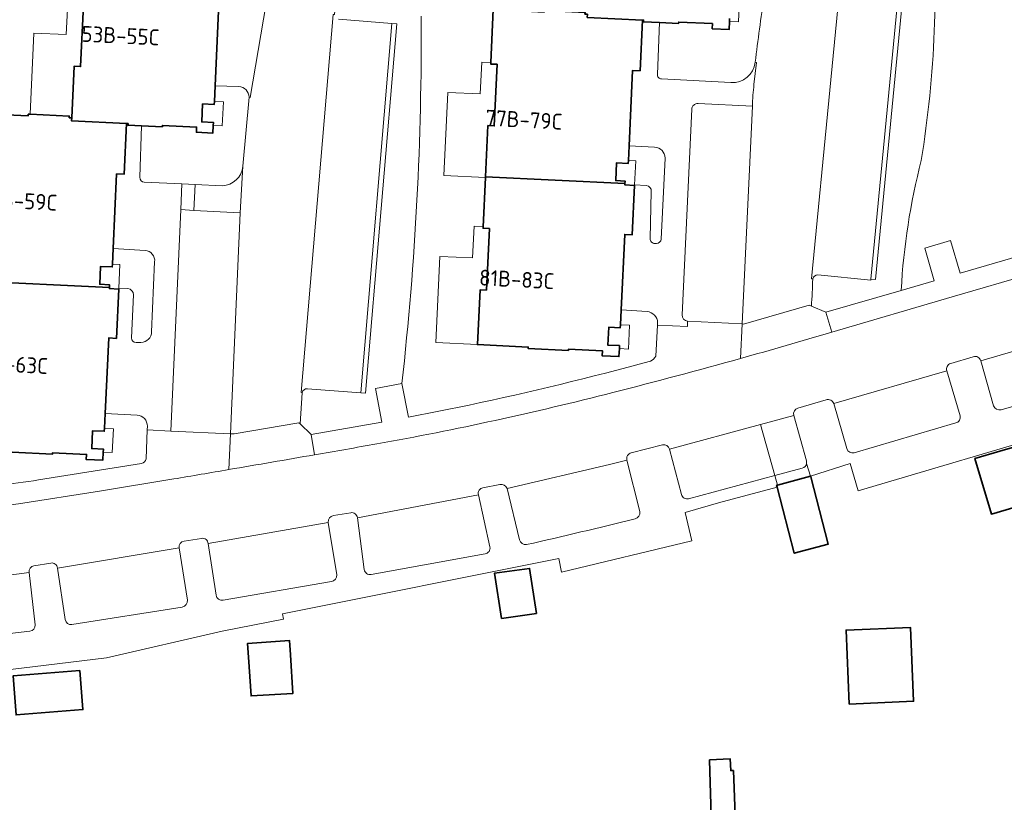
# Model space of a CAD drawing. Extents: x 150256 to 156914, y 461459 to 469481.
# Tile 146 of 256: x 155499 to 155583, y 461762 to 461829. Entities that reach past the tile are written whole.
import ezdxf
from ezdxf.enums import TextEntityAlignment as Align

# ---------------------------------------------------------------- set-up
doc = ezdxf.new("R2010")
doc.units = 0
doc.header["$LTSCALE"] = 0.75
for name, color, linetype, lineweight in [('B-RO-GR-BEPLANTING_CULTUUR_BODEMBEDEKKER-GV', 251, 'CONTINUOUS', 18), ('B-RO-GR-GROENVOORZIENING-GV', 251, 'CONTINUOUS', 18), ('B-RO-GR-HAAG-GV', 251, 'CONTINUOUS', 13), ('B-RO-IE-TERREINAFSCHEIDING_KUNSTMATIG_HEKWERK-G', 251, 'IE-TERREINAFSCHEIDING-KUNSTMATIG', 18), ('B-RO-IE-TERREINAFSCHEIDING_KUNSTMATIG_MUUR-G', 251, 'IE-TERREINAFSCHEIDING-KUNSTMATIG-DICHT', 18), ('B-RO-OG-BEBOUWING-GV', 6, 'CONTINUOUS', 35), ('B-RO-OG-BEBOUWING-T18', 1, 'CONTINUOUS', 18), ('B-RO-OG-TERREIN_CULTUURSCHEIDING-GV', 251, 'CONTINUOUS', 18), ('B-RO-VH-VERHARDING_BEDRIJFSVLOERPLAAT-GV', 251, 'CONTINUOUS', 18), ('B-RO-VH-VERHARDING_BETONSTRAATSTEEN-GV', 251, 'CONTINUOUS', 18), ('B-RO-VH-VERHARDING_STRAATBAKSTEEN-GV', 251, 'CONTINUOUS', 18), ('B-RO-VH-VERHARDING_TEGEL-GV', 251, 'CONTINUOUS', 18)]:
    doc.layers.add(name, color=color, linetype=linetype, lineweight=lineweight)
doc.styles.add('NLCS-ISO-M200-T18', font='NLCS-ISO.ttf', dxfattribs={"height": 360})
doc.linetypes.add('IE-TERREINAFSCHEIDING-KUNSTMATIG', pattern='A,4,[82,NLCS.SHX,S=0.75,R=90,X=0,Y=0],4,-2', length=10)
doc.linetypes.add('IE-TERREINAFSCHEIDING-KUNSTMATIG-DICHT', pattern='A,8,-1,[82,NLCS.SHX,S=0.75,R=90,X=0,Y=0],-1', length=10)

msp = doc.modelspace()

# ---------------------------------------------------------------- linework, layer by layer
at = {"layer": 'B-RO-GR-BEPLANTING_CULTUUR_BODEMBEDEKKER-GV'}
for points in [[(155575.663, 461816.831, 0.058199), (155576.597, 461838.893)], [(155531.494, 461797.855, 0.029479), (155533.137, 461829.097)], [(155573.955, 461805.785, -0.049424), (155575.663, 461816.831)], [(155566.873, 461807.092, 0.367746), (155566.437, 461806.756)], [(155566.437, 461806.756, -0.003918), (155566.326, 461804.44)], [(155523.463, 461797.42, 0.403429), (155523.029, 461797.08)]]:
    msp.add_lwpolyline(points, format="xyb", dxfattribs=at)
for points in [[(155569.912, 461838.471), (155574.4, 461838.019), (155574.391, 461837.919), (155574.789, 461837.881), (155571.777, 461806.709), (155571.379, 461806.748), (155571.369, 461806.648), (155566.873, 461807.092)], [(155526.106, 461828.843), (155530.654, 461828.485), (155531.053, 461828.454), (155528.403, 461797.05), (155528.004, 461797.08), (155523.463, 461797.42)], [(155566.326, 461804.44), (155567.543, 461803.925), (155573.955, 461805.785)], [(155523.029, 461797.08), (155522.835, 461794.421), (155523.776, 461793.52), (155529.794, 461794.587), (155529.266, 461797.439), (155531.494, 461797.855)]]:
    msp.add_lwpolyline(points, dxfattribs=at)
at = {"layer": 'B-RO-GR-GROENVOORZIENING-GV'}
for points in [[(155565.91, 461791.069), (155566.243, 461789.983), (155569.622, 461791.055), (155570.286, 461788.739), (155588.129, 461793.996), (155587.445, 461796.401), (155597.233, 461799.154), (155597.051, 461799.801), (155594.928, 461799.228)], [(155580.078, 461800.142), (155578.165, 461799.562)], [(155581.818, 461795.964), (155580.718, 461799.804)], [(155577.823, 461798.929), (155578.961, 461795.11)], [(155591.08, 461798.122), (155582.459, 461795.625)], [(155567.571, 461796.464), (155565.175, 461795.772)], [(155569.334, 461792.324), (155568.218, 461796.149)], [(155564.824, 461795.151), (155565.897, 461791.297)], [(155578.589, 461794.506), (155569.964, 461791.972)], [(155553.647, 461792.64), (155550.992, 461791.963)], [(155555.286, 461788.424), (155554.262, 461792.285)], [(155550.631, 461791.336), (155551.731, 461786.961)], [(155498.212, 461773.541), (155506.366, 461774.533), (155516.222, 461776.805), (155521.433, 461777.814), (155521.341, 461778.275), (155544.849, 461782.964), (155545.079, 461781.811), (155556.142, 461784.474), (155555.599, 461786.884), (155558.426, 461787.716), (155563.396, 461789.058), (155563.359, 461789.199), (155563.428, 461789.218), (155563.202, 461790.031), (155555.882, 461788.065)], [(155539.814, 461789.277), (155538.386, 461788.993)], [(155541.492, 461784.568), (155540.438, 461788.931)], [(155537.998, 461788.394), (155538.985, 461783.962)], [(155527.149, 461786.874), (155525.684, 461786.635)], [(155528.297, 461782.034), (155527.709, 461786.445)], [(155525.233, 461786.05), (155525.961, 461781.582)], [(155514.465, 461784.688), (155512.973, 461784.449)], [(155512.545, 461783.882), (155513.253, 461779.439)], [(155515.7, 461779.85), (155515.014, 461784.245)], [(155538.575, 461783.367), (155528.87, 461781.618)], [(155501.651, 461782.592), (155500.209, 461782.365)], [(155502.862, 461777.78), (155502.21, 461782.159)], [(155499.793, 461781.794), (155500.322, 461777.333)], [(155525.497, 461781.025), (155516.299, 461779.436)], [(155512.819, 461778.843), (155503.441, 461777.363)], [(155499.867, 461776.803), (155490.35, 461775.691)]]:
    msp.add_lwpolyline(points, dxfattribs=at)
for points in [[(155578.165, 461799.562, 0.417303), (155577.823, 461798.929)], [(155580.718, 461799.804, 0.419049), (155580.078, 461800.142)], [(155568.218, 461796.149, 0.424499), (155567.571, 461796.464)], [(155565.175, 461795.772, 0.413669), (155564.824, 461795.151)], [(155582.459, 461795.625, -0.395469), (155581.818, 461795.964)], [(155578.961, 461795.11, -0.424086), (155578.589, 461794.506)], [(155550.992, 461791.963, 0.419165), (155550.631, 461791.336)], [(155554.262, 461792.285, 0.395637), (155553.647, 461792.64)], [(155569.964, 461791.972, -0.411841), (155569.334, 461792.324)], [(155565.897, 461791.297, -0.109793), (155565.91, 461791.069)], [(155538.386, 461788.993, 0.430628), (155537.998, 461788.394)], [(155540.438, 461788.931, 0.378981), (155539.814, 461789.277)], [(155555.882, 461788.065, -0.444911), (155555.286, 461788.424)], [(155551.731, 461786.961, -0.366214), (155551.336, 461786.346)], [(155525.684, 461786.635, 0.384234), (155525.233, 461786.05)], [(155527.709, 461786.445, 0.433795), (155527.149, 461786.874)], [(155551.336, 461786.346, -0.004884), (155542.107, 461784.161)], [(155512.973, 461784.449, 0.402875), (155512.545, 461783.882)], [(155515.014, 461784.245, 0.4979), (155514.465, 461784.688)], [(155542.107, 461784.161, -0.375705), (155541.492, 461784.568)], [(155538.985, 461783.962, -0.423022), (155538.575, 461783.367)], [(155500.209, 461782.365, 0.414197), (155499.793, 461781.794)], [(155502.21, 461782.159, 0.42347), (155501.651, 461782.592)], [(155528.87, 461781.618, -0.417195), (155528.297, 461782.034)], [(155525.961, 461781.582, -0.402508), (155525.497, 461781.025)], [(155513.253, 461779.439, -0.392301), (155512.819, 461778.843)], [(155516.299, 461779.436, -0.417528), (155515.7, 461779.85)], [(155503.441, 461777.363, -0.405669), (155502.862, 461777.78)], [(155500.322, 461777.333, -0.409161), (155499.867, 461776.803)]]:
    msp.add_lwpolyline(points, format="xyb", dxfattribs=at)
at = {"layer": 'B-RO-GR-HAAG-GV'}
for points in [[(155578.165, 461799.562, 0.417303), (155577.823, 461798.929)], [(155580.718, 461799.804, 0.419049), (155580.078, 461800.142)], [(155568.218, 461796.149, 0.424499), (155567.571, 461796.464)], [(155565.175, 461795.772, 0.413669), (155564.824, 461795.151)], [(155582.459, 461795.625, -0.395469), (155581.818, 461795.964)], [(155578.961, 461795.11, -0.424086), (155578.589, 461794.506)], [(155550.992, 461791.963, 0.419165), (155550.631, 461791.336)], [(155554.262, 461792.285, 0.395637), (155553.647, 461792.64)], [(155569.964, 461791.972, -0.411841), (155569.334, 461792.324)], [(155565.897, 461791.297, -0.109793), (155565.91, 461791.069)], [(155538.386, 461788.993, 0.430628), (155537.998, 461788.394)], [(155540.438, 461788.931, 0.378981), (155539.814, 461789.277)], [(155555.882, 461788.065, -0.444911), (155555.286, 461788.424)], [(155551.731, 461786.961, -0.366214), (155551.336, 461786.346)], [(155525.684, 461786.635, 0.384234), (155525.233, 461786.05)], [(155527.709, 461786.445, 0.433795), (155527.149, 461786.874)], [(155551.336, 461786.346, -0.004884), (155542.107, 461784.161)], [(155512.973, 461784.449, 0.402875), (155512.545, 461783.882)], [(155515.014, 461784.245, 0.4979), (155514.465, 461784.688)], [(155542.107, 461784.161, -0.375705), (155541.492, 461784.568)], [(155538.985, 461783.962, -0.423022), (155538.575, 461783.367)], [(155500.209, 461782.365, 0.414197), (155499.793, 461781.794)], [(155502.21, 461782.159, 0.42347), (155501.651, 461782.592)], [(155528.87, 461781.618, -0.417195), (155528.297, 461782.034)], [(155525.961, 461781.582, -0.402508), (155525.497, 461781.025)], [(155513.253, 461779.439, -0.392301), (155512.819, 461778.843)], [(155516.299, 461779.436, -0.417528), (155515.7, 461779.85)], [(155503.441, 461777.363, -0.405669), (155502.862, 461777.78)], [(155500.322, 461777.333, -0.409161), (155499.867, 461776.803)]]:
    msp.add_lwpolyline(points, format="xyb", dxfattribs=at)
for points in [[(155580.078, 461800.142), (155578.165, 461799.562)], [(155581.818, 461795.964), (155580.718, 461799.804)], [(155565.91, 461791.069), (155566.243, 461789.983), (155569.622, 461791.055), (155570.286, 461788.739), (155588.129, 461793.996), (155587.445, 461796.401), (155597.233, 461799.154)], [(155577.823, 461798.929), (155578.961, 461795.11)], [(155591.08, 461798.122), (155582.459, 461795.625)], [(155567.571, 461796.464), (155565.175, 461795.772)], [(155569.334, 461792.324), (155568.218, 461796.149)], [(155564.824, 461795.151), (155565.897, 461791.297)], [(155578.589, 461794.506), (155569.964, 461791.972)], [(155553.647, 461792.64), (155550.992, 461791.963)], [(155555.286, 461788.424), (155554.262, 461792.285)], [(155550.631, 461791.336), (155551.731, 461786.961)], [(155498.212, 461773.541), (155506.366, 461774.533), (155516.222, 461776.805), (155521.433, 461777.814), (155521.341, 461778.275), (155544.849, 461782.964), (155545.079, 461781.811), (155556.142, 461784.474), (155555.599, 461786.884), (155558.426, 461787.716), (155563.396, 461789.058), (155563.359, 461789.199), (155563.428, 461789.218), (155563.202, 461790.031), (155555.882, 461788.065)], [(155539.814, 461789.277), (155538.386, 461788.993)], [(155541.492, 461784.568), (155540.438, 461788.931)], [(155537.998, 461788.394), (155538.985, 461783.962)], [(155527.149, 461786.874), (155525.684, 461786.635)], [(155528.297, 461782.034), (155527.709, 461786.445)], [(155525.233, 461786.05), (155525.961, 461781.582)], [(155514.465, 461784.688), (155512.973, 461784.449)], [(155512.545, 461783.882), (155513.253, 461779.439)], [(155515.7, 461779.85), (155515.014, 461784.245)], [(155538.575, 461783.367), (155528.87, 461781.618)], [(155501.651, 461782.592), (155500.209, 461782.365)], [(155502.862, 461777.78), (155502.21, 461782.159)], [(155499.793, 461781.794), (155500.322, 461777.333)], [(155525.497, 461781.025), (155516.299, 461779.436)], [(155512.819, 461778.843), (155503.441, 461777.363)], [(155499.867, 461776.803), (155490.35, 461775.691)]]:
    msp.add_lwpolyline(points, dxfattribs=at)
at = {"layer": 'B-RO-IE-TERREINAFSCHEIDING_KUNSTMATIG_HEKWERK-G'}
for points in [[(155499.873, 461820.76), (155500.2, 461827.669), (155502.962, 461827.539)], [(155538.156, 461822.491), (155535.396, 461822.625), (155535.054, 461815.561), (155538.598, 461815.389)], [(155537.926, 461801.171), (155534.379, 461801.339), (155534.715, 461808.678), (155537.508, 461808.55)], [(155597.233, 461799.154), (155587.445, 461796.401), (155588.129, 461793.996), (155570.286, 461788.739), (155569.622, 461791.055), (155566.243, 461789.983)]]:
    msp.add_lwpolyline(points, dxfattribs=at)
at = {"layer": 'B-RO-IE-TERREINAFSCHEIDING_KUNSTMATIG_MUUR-G'}
msp.add_lwpolyline([(155563.396, 461789.058), (155558.426, 461787.716), (155555.599, 461786.884), (155556.142, 461784.474), (155545.079, 461781.811), (155544.849, 461782.964), (155521.341, 461778.275), (155521.433, 461777.814), (155516.222, 461776.805), (155506.366, 461774.533), (155498.212, 461773.541), (155497.716, 461773.48), (155497.692, 461773.679), (155487.902, 461772.458), (155487.869, 461772.719)], dxfattribs=at)
at = {"layer": 'B-RO-OG-BEBOUWING-GV'}
for points in [[(155504.414, 461830.039), (155504.169, 461824.819), (155503.624, 461824.845), (155503.419, 461820.46), (155503.406, 461820.196), (155508.083, 461819.976), (155508.216, 461819.97), (155508.21, 461819.833), (155509.351, 461819.779), (155511.128, 461819.696), (155511.133, 461819.814), (155514.039, 461819.678), (155514.017, 461819.229), (155515.422, 461819.163), (155515.452, 461819.823), (155515.464, 461820.073), (155514.476, 461820.119), (155514.547, 461821.643), (155515.536, 461821.596), (155515.548, 461821.846), (155515.611, 461823.196), (155515.91, 461829.557)], [(155547.265, 461828.999), (155551.955, 461828.778), (155552.046, 461828.773), (155552.039, 461828.635), (155553.413, 461828.57), (155555.028, 461828.493), (155555.034, 461828.612), (155557.909, 461828.475), (155557.888, 461828.033), (155559.32, 461827.965), (155559.353, 461828.667), (155559.365, 461828.916)], [(155498.345, 461792.013), (155501.794, 461791.852), (155501.799, 461791.967), (155504.679, 461791.832), (155504.658, 461791.394), (155506.066, 461791.328), (155506.099, 461792.033), (155506.111, 461792.283), (155505.126, 461792.329), (155505.197, 461793.847), (155506.193, 461793.8), (155506.205, 461794.05), (155506.264, 461795.319), (155506.565, 461801.735), (155507.221, 461801.704), (155507.418, 461805.898), (155506.616, 461805.935), (155506.62, 461806.018), (155494.72, 461806.588)]]:
    msp.add_lwpolyline(points, dxfattribs=at)
for points in [[(155538.6, 461815.439), (155550.466, 461814.871), (155550.476, 461815.08), (155549.678, 461815.118), (155549.75, 461816.634), (155550.742, 461816.587), (155550.754, 461816.837), (155550.812, 461818.078), (155551.116, 461824.501), (155551.752, 461824.471), (155551.955, 461828.778), (155547.265, 461828.999), (155547.278, 461829.276), (155547.061, 461829.286), (155547.068, 461829.429), (155543.691, 461829.589), (155543.601, 461829.593), (155543.594, 461829.46), (155539.27, 461829.665), (155539.057, 461825.17), (155539.051, 461825.04), (155539.598, 461825.014), (155539.35, 461819.78), (155538.807, 461819.806)], [(155508.083, 461819.976), (155503.406, 461820.196), (155503.419, 461820.46), (155503.206, 461820.47), (155503.213, 461820.603), (155499.873, 461820.76), (155499.726, 461820.767), (155499.72, 461820.639), (155495.403, 461820.842), (155495.192, 461816.339), (155495.186, 461816.21), (155495.727, 461816.184), (155495.481, 461810.937), (155494.925, 461810.963), (155494.72, 461806.588), (155506.62, 461806.018), (155506.632, 461806.267), (155505.803, 461806.306), (155505.875, 461807.823), (155506.87, 461807.776), (155506.882, 461808.026), (155506.943, 461809.337), (155507.242, 461815.687), (155507.88, 461815.657)], [(155550.466, 461814.871), (155538.6, 461815.439), (155538.598, 461815.389), (155538.4, 461811.201), (155538.394, 461811.071), (155538.937, 461811.046), (155538.689, 461805.803), (155538.146, 461805.828), (155537.926, 461801.171), (155542.242, 461800.967), (155542.236, 461800.834), (155545.66, 461800.672), (155545.666, 461800.79), (155548.55, 461800.653), (155548.529, 461800.213), (155549.955, 461800.145), (155549.988, 461800.832), (155550, 461801.082), (155549.009, 461801.129), (155549.081, 461802.645), (155550.072, 461802.599), (155550.084, 461802.848), (155550.144, 461804.118), (155550.448, 461810.544), (155551.085, 461810.514), (155551.283, 461814.711), (155550.461, 461814.75)], [(155585.363, 461792.986), (155583.424, 461792.419), (155582.347, 461792.104), (155580.229, 461791.485), (155581.628, 461786.759), (155583.647, 461787.337), (155589.752, 461789.084), (155588.408, 461793.611), (155588.336, 461793.856)], [(155566.261, 461789.915), (155566.243, 461789.983), (155563.428, 461789.218), (155563.359, 461789.199), (155563.396, 461789.058), (155564.868, 461783.421), (155567.752, 461784.204)], [(155542.95, 461778.294), (155542.349, 461782.128), (155539.375, 461781.732), (155539.977, 461777.886)], [(155569.537, 461770.599), (155575.004, 461770.828), (155574.739, 461777.119), (155569.272, 461776.889)], [(155522.021, 461774.782), (155521.949, 461775.991), (155518.382, 461775.748), (155518.458, 461774.596), (155518.678, 461771.289), (155522.218, 461771.48)], [(155504.116, 461773.443), (155498.43, 461772.992), (155498.693, 461769.675), (155504.379, 461770.126)], [(155557.651, 461765.852), (155557.681, 461764.849), (155557.795, 461761.104), (155559.84, 461761.184), (155559.682, 461764.938), (155559.455, 461764.929), (155559.413, 461765.928)]]:
    msp.add_lwpolyline(points, close=True, dxfattribs=at)
at = {"layer": 'B-RO-OG-TERREIN_CULTUURSCHEIDING-GV'}
for points in [[(155576.597, 461838.893, -0.058199), (155575.663, 461816.831)], [(155561.541, 461825.185, -0.005686), (155562.295, 461830.83)], [(155533.137, 461829.097, -0.029479), (155531.494, 461797.855)], [(155559.481, 461823.456, 0.400859), (155561.541, 461825.185)], [(155553.221, 461824.165, 0.44338), (155553.568, 461823.772)], [(155518.498, 461822.205, 0.409353), (155517.615, 461823.12)], [(155553.875, 461817.038, 0.404022), (155552.986, 461817.978)], [(155516.214, 461814.689, 0.387042), (155517.967, 461816.349)], [(155575.663, 461816.831, 0.049424), (155573.955, 461805.785)], [(155509.209, 461815.406, 0.407906), (155509.588, 461814.981)], [(155552.281, 461814.719, -0.387931), (155552.704, 461814.198)], [(155552.605, 461810.187, 0.421936), (155553.011, 461809.773)], [(155553.135, 461809.775, 0.372767), (155553.55, 461810.135)], [(155510.472, 461808.213, 0.426609), (155509.662, 461809.189)], [(155508.204, 461805.934, -0.376382), (155508.68, 461805.403)], [(155553.243, 461803.032, 0.378779), (155552.341, 461803.978)], [(155509.307, 461801.347, 0.397139), (155510.213, 461802.259)], [(155508.502, 461801.744, 0.402486), (155508.898, 461801.34)], [(155537.222, 461796.022, 0.012718), (155552.644, 461799.752)], [(155552.644, 461799.752, 0.170567), (155553.092, 461800.201)], [(155509.86, 461794.229, 0.389913), (155508.981, 461795.176)], [(155509.35, 461791.06, 0.368325), (155509.743, 461791.468)], [(155493.666, 461788.74, 0.008224), (155500.604, 461789.661)]]:
    msp.add_lwpolyline(points, format="xyb", dxfattribs=at)
for points in [[(155561.511, 461831.81), (155559.503, 461831.93), (155559.444, 461830.674), (155560.213, 461830.638), (155560.122, 461828.63), (155559.353, 461828.667), (155559.32, 461827.965), (155557.888, 461828.033), (155557.909, 461828.475), (155555.034, 461828.612), (155555.028, 461828.493), (155553.413, 461828.57), (155553.221, 461824.165)], [(155495.403, 461820.842), (155499.72, 461820.639), (155499.726, 461820.767), (155499.873, 461820.76), (155500.2, 461827.669), (155502.962, 461827.539), (155503.089, 461830.231)], [(155552.341, 461803.978), (155550.144, 461804.118), (155550.084, 461802.848), (155550.853, 461802.812), (155550.757, 461800.796), (155549.988, 461800.832), (155549.955, 461800.145), (155548.529, 461800.213), (155548.55, 461800.653), (155545.666, 461800.79), (155545.66, 461800.672), (155542.236, 461800.834), (155542.242, 461800.967), (155537.926, 461801.171), (155534.379, 461801.339), (155534.715, 461808.678), (155537.508, 461808.55), (155537.631, 461811.238), (155538.4, 461811.201), (155538.598, 461815.389), (155535.054, 461815.561), (155535.396, 461822.625), (155538.156, 461822.491), (155538.288, 461825.207), (155539.057, 461825.17), (155539.27, 461829.665)], [(155517.615, 461823.12), (155515.611, 461823.196), (155515.548, 461821.846), (155516.317, 461821.81), (155516.222, 461819.787), (155515.452, 461819.823), (155515.422, 461819.163), (155514.017, 461819.229), (155514.039, 461819.678), (155511.133, 461819.814), (155511.128, 461819.696), (155509.351, 461819.779), (155509.209, 461815.406)], [(155553.568, 461823.772), (155559.481, 461823.456)], [(155517.967, 461816.349), (155518.498, 461822.205)], [(155552.986, 461817.978), (155550.812, 461818.078), (155550.754, 461816.837), (155551.382, 461816.807), (155551.285, 461814.763), (155552.281, 461814.719)], [(155553.55, 461810.135), (155553.875, 461817.038)], [(155509.588, 461814.981), (155512.787, 461814.84), (155513.91, 461814.791), (155516.214, 461814.689)], [(155552.704, 461814.198), (155552.605, 461810.187)], [(155573.955, 461805.785), (155576.763, 461806.6), (155575.972, 461809.373), (155578.152, 461810.013), (155578.958, 461807.254), (155597.851, 461812.742)], [(155553.011, 461809.773), (155553.135, 461809.775)], [(155509.662, 461809.189), (155506.943, 461809.337), (155506.882, 461808.026), (155507.517, 461807.996), (155507.422, 461805.975), (155508.204, 461805.934)], [(155510.213, 461802.259), (155510.472, 461808.213)], [(155508.68, 461805.403), (155508.502, 461801.744)], [(155553.092, 461800.201), (155553.233, 461802.836), (155553.243, 461803.032)], [(155508.898, 461801.34), (155509.307, 461801.347)], [(155531.494, 461797.855), (155532.058, 461794.99), (155537.222, 461796.022)], [(155508.981, 461795.176), (155506.264, 461795.319), (155506.205, 461794.05), (155506.974, 461794.014), (155506.868, 461791.997), (155506.099, 461792.033), (155506.066, 461791.328), (155504.658, 461791.394), (155504.679, 461791.832), (155501.799, 461791.967), (155501.794, 461791.852), (155498.345, 461792.013)], [(155509.743, 461791.468), (155509.846, 461793.908), (155509.86, 461794.229)], [(155500.604, 461789.661), (155509.35, 461791.06)]]:
    msp.add_lwpolyline(points, dxfattribs=at)
at = {"layer": 'B-RO-VH-VERHARDING_BEDRIJFSVLOERPLAAT-GV'}
for points in [[(155574.391, 461837.919), (155571.379, 461806.748), (155571.777, 461806.709), (155574.789, 461837.881)], [(155528.004, 461797.08), (155528.403, 461797.05), (155531.053, 461828.454), (155530.654, 461828.485)], [(155513.81, 461812.592), (155513.91, 461814.791), (155512.787, 461814.84), (155512.691, 461812.656)]]:
    msp.add_lwpolyline(points, close=True, dxfattribs=at)
at = {"layer": 'B-RO-VH-VERHARDING_BETONSTRAATSTEEN-GV'}
for points in [[(155569.555, 461838.891), (155569.455, 461838.901), (155566.337, 461806.765), (155566.437, 461806.756)], [(155566.873, 461807.092), (155571.369, 461806.648), (155571.379, 461806.748), (155574.391, 461837.919), (155574.4, 461838.019), (155569.912, 461838.471)], [(155525.761, 461829.248), (155525.661, 461829.256), (155522.929, 461797.089), (155523.029, 461797.08)], [(155530.654, 461828.485), (155526.106, 461828.843)], [(155523.463, 461797.42), (155528.004, 461797.08), (155530.654, 461828.485)], [(155555.796, 461803.169), (155560.432, 461802.926), (155561.299, 461821.443), (155556.679, 461821.679)], [(155556.151, 461821.186), (155555.319, 461803.703)], [(155598.794, 461811.192), (155578.302, 461805.224), (155568.048, 461802.232)], [(155580.718, 461799.804), (155590.302, 461802.584)], [(155591.438, 461798.743), (155590.302, 461802.584), (155580.718, 461799.804), (155581.818, 461795.964)], [(155578.165, 461799.562), (155580.078, 461800.142)], [(155568.218, 461796.149), (155577.823, 461798.929)], [(155578.961, 461795.11), (155577.823, 461798.929), (155568.218, 461796.149), (155569.334, 461792.324)], [(155582.459, 461795.625), (155591.08, 461798.122)], [(155565.175, 461795.772), (155567.571, 461796.464)], [(155554.262, 461792.285), (155561.996, 461794.384), (155564.824, 461795.151)], [(155565.897, 461791.297), (155564.824, 461795.151), (155561.996, 461794.384), (155563.202, 461790.031)], [(155569.964, 461791.972), (155578.589, 461794.506)], [(155555.882, 461788.065), (155563.202, 461790.031), (155561.996, 461794.384), (155554.262, 461792.285), (155555.286, 461788.424)], [(155550.992, 461791.963), (155553.647, 461792.64)], [(155540.438, 461788.931), (155549.159, 461790.984), (155550.631, 461791.336)], [(155551.731, 461786.961), (155550.631, 461791.336), (155549.159, 461790.984), (155540.438, 461788.931), (155541.492, 461784.568)], [(155563.202, 461790.031), (155565.533, 461790.658)], [(155565.533, 461790.658), (155563.202, 461790.031), (155563.428, 461789.218)], [(155563.428, 461789.218), (155566.243, 461789.983), (155565.91, 461791.069)], [(155512.09, 461789.743), (155505.791, 461788.708), (155498.899, 461787.627), (155492.501, 461786.84), (155482.532, 461785.822), (155480.304, 461785.593), (155472.929, 461784.837), (155467.135, 461784.243), (155452.777, 461782.743), (155448.301, 461782.298)], [(155538.386, 461788.993), (155539.814, 461789.277)], [(155527.709, 461786.445), (155537.998, 461788.394)], [(155538.985, 461783.962), (155537.998, 461788.394), (155527.709, 461786.445), (155528.297, 461782.034)], [(155525.684, 461786.635), (155527.149, 461786.874)], [(155515.014, 461784.245), (155525.233, 461786.05)], [(155525.961, 461781.582), (155525.233, 461786.05), (155515.014, 461784.245), (155515.7, 461779.85)], [(155512.973, 461784.449), (155514.465, 461784.688)], [(155502.21, 461782.159), (155512.545, 461783.882)], [(155513.253, 461779.439), (155512.545, 461783.882), (155502.21, 461782.159), (155502.862, 461777.78)], [(155528.87, 461781.618), (155538.575, 461783.367)], [(155500.209, 461782.365), (155501.651, 461782.592)], [(155500.322, 461777.333), (155499.793, 461781.794), (155496.972, 461781.421), (155489.386, 461780.621), (155489.81, 461776.121)], [(155489.386, 461780.621), (155496.972, 461781.421), (155499.793, 461781.794)], [(155516.299, 461779.436), (155525.497, 461781.025)], [(155503.441, 461777.363), (155512.819, 461778.843)], [(155490.35, 461775.691), (155499.867, 461776.803)]]:
    msp.add_lwpolyline(points, dxfattribs=at)
for points in [[(155556.679, 461821.679, 0.429969), (155556.151, 461821.186)], [(155566.437, 461806.756, -0.367746), (155566.873, 461807.092)], [(155555.319, 461803.703, 0.410463), (155555.796, 461803.169)], [(155568.048, 461802.232, -0.00451), (155560.294, 461799.991)], [(155560.294, 461799.991, -0.006192), (155549.427, 461797.098)], [(155577.823, 461798.929, -0.417303), (155578.165, 461799.562)], [(155580.078, 461800.142, -0.419049), (155580.718, 461799.804)], [(155523.029, 461797.08, -0.403429), (155523.463, 461797.42)], [(155549.427, 461797.098, -0.018539), (155529.362, 461792.724)], [(155567.571, 461796.464, -0.424499), (155568.218, 461796.149)], [(155564.824, 461795.151, -0.413669), (155565.175, 461795.772)], [(155581.818, 461795.964, 0.395469), (155582.459, 461795.625)], [(155578.589, 461794.506, 0.424086), (155578.961, 461795.11)], [(155529.362, 461792.724, -0.000798), (155524.076, 461791.798)], [(155550.631, 461791.336, -0.419165), (155550.992, 461791.963)], [(155553.647, 461792.64, -0.395637), (155554.262, 461792.285)], [(155569.334, 461792.324, 0.411841), (155569.964, 461791.972)], [(155524.076, 461791.798, -0.000822), (155516.783, 461790.54)], [(155565.91, 461791.069, 0.109793), (155565.897, 461791.297)], [(155516.783, 461790.54, -0.000657), (155512.09, 461789.743)], [(155565.533, 461790.658, 0.294416), (155565.91, 461791.069)], [(155565.91, 461791.069, -0.294416), (155565.533, 461790.658)], [(155537.998, 461788.394, -0.430628), (155538.386, 461788.993)], [(155539.814, 461789.277, -0.378981), (155540.438, 461788.931)], [(155555.286, 461788.424, 0.444911), (155555.882, 461788.065)], [(155551.336, 461786.346, 0.366214), (155551.731, 461786.961)], [(155525.233, 461786.05, -0.384234), (155525.684, 461786.635)], [(155527.149, 461786.874, -0.433795), (155527.709, 461786.445)], [(155542.107, 461784.161, 0.004884), (155551.336, 461786.346)], [(155512.545, 461783.882, -0.402875), (155512.973, 461784.449)], [(155514.465, 461784.688, -0.4979), (155515.014, 461784.245)], [(155541.492, 461784.568, 0.375705), (155542.107, 461784.161)], [(155538.575, 461783.367, 0.423022), (155538.985, 461783.962)], [(155499.793, 461781.794, -0.414197), (155500.209, 461782.365)], [(155501.651, 461782.592, -0.42347), (155502.21, 461782.159)], [(155528.297, 461782.034, 0.417195), (155528.87, 461781.618)], [(155525.497, 461781.025, 0.402508), (155525.961, 461781.582)], [(155512.819, 461778.843, 0.392301), (155513.253, 461779.439)], [(155515.7, 461779.85, 0.417528), (155516.299, 461779.436)], [(155502.862, 461777.78, 0.405669), (155503.441, 461777.363)], [(155499.867, 461776.803, 0.409161), (155500.322, 461777.333)]]:
    msp.add_lwpolyline(points, format="xyb", dxfattribs=at)
msp.add_lwpolyline([(155511.842, 461793.817), (155516.916, 461793.584), (155517.738, 461812.368), (155513.81, 461812.592), (155512.691, 461812.656)], close=True, dxfattribs=at)
at = {"layer": 'B-RO-VH-VERHARDING_STRAATBAKSTEEN-GV'}
for points in [[(155528.125, 461858.564), (155528.222, 461858.54), (155526.759, 461851.214), (155526.665, 461851.25), (155524.14, 461844.73), (155524.233, 461844.694), (155520.997, 461835.918), (155520.898, 461835.936), (155519.846, 461830.198), (155519.944, 461830.18), (155518.598, 461822.195), (155518.498, 461822.205), (155517.967, 461816.349), (155517.738, 461812.368), (155516.916, 461793.584), (155517.245, 461793.569), (155522.722, 461794.53), (155522.835, 461794.421), (155523.029, 461797.08), (155522.929, 461797.089), (155525.661, 461829.256), (155525.761, 461829.248), (155525.9, 461830.886)], [(155566.437, 461806.756), (155566.337, 461806.765), (155569.455, 461838.901), (155569.555, 461838.891), (155569.745, 461840.752), (155569.958, 461842.831)], [(155517.544, 461833.743), (155516.761, 461833.796), (155516.758, 461833.735), (155516.561, 461829.527), (155515.91, 461829.557), (155515.611, 461823.196), (155517.615, 461823.12)], [(155518.498, 461822.205), (155518.598, 461822.195), (155519.944, 461830.18), (155519.846, 461830.198)], [(155553.221, 461824.165), (155553.413, 461828.57), (155552.039, 461828.635), (155552.046, 461828.773), (155551.955, 461828.778), (155551.752, 461824.471), (155551.116, 461824.501), (155550.812, 461818.078), (155552.986, 461817.978)], [(155561.438, 461823.305), (155561.638, 461825.163), (155561.541, 461825.185)], [(155561.541, 461825.185), (155561.638, 461825.163), (155561.438, 461823.305)], [(155559.481, 461823.456), (155553.568, 461823.772)], [(155556.679, 461821.679), (155561.299, 461821.443)], [(155561.299, 461821.443), (155560.432, 461802.926), (155560.557, 461802.919), (155566.141, 461804.517), (155566.326, 461804.44)], [(155555.319, 461803.703), (155556.151, 461821.186)], [(155508.083, 461819.976), (155507.88, 461815.657), (155507.242, 461815.687), (155506.943, 461809.337), (155509.662, 461809.189)], [(155509.209, 461815.406), (155509.351, 461819.779), (155508.21, 461819.833), (155508.216, 461819.97), (155508.083, 461819.976)], [(155516.214, 461814.689), (155513.91, 461814.791), (155513.81, 461812.592), (155517.738, 461812.368), (155517.967, 461816.349)], [(155553.875, 461817.038), (155553.55, 461810.135)], [(155509.86, 461794.229), (155509.846, 461793.908), (155511.842, 461793.817), (155512.691, 461812.656), (155512.787, 461814.84), (155509.588, 461814.981)], [(155552.281, 461814.719), (155551.285, 461814.763), (155551.283, 461814.711), (155551.085, 461810.514), (155550.448, 461810.544), (155550.144, 461804.118), (155552.341, 461803.978)], [(155552.605, 461810.187), (155552.704, 461814.198)], [(155553.135, 461809.775), (155553.011, 461809.773)], [(155510.472, 461808.213), (155510.213, 461802.259)], [(155508.204, 461805.934), (155507.422, 461805.975), (155507.418, 461805.898), (155507.221, 461801.704), (155506.565, 461801.735), (155506.264, 461795.319), (155508.981, 461795.176)], [(155508.502, 461801.744), (155508.68, 461805.403)], [(155553.243, 461803.032), (155553.233, 461802.836), (155555.785, 461802.705), (155555.796, 461803.169)], [(155509.307, 461801.347), (155508.898, 461801.34)]]:
    msp.add_lwpolyline(points, dxfattribs=at)
for points in [[(155562.295, 461830.83, 0.005686), (155561.541, 461825.185)], [(155561.541, 461825.185, -0.400859), (155559.481, 461823.456)], [(155553.568, 461823.772, -0.44338), (155553.221, 461824.165)], [(155517.615, 461823.12, -0.409353), (155518.498, 461822.205)], [(155561.299, 461821.443, -0.018773), (155561.438, 461823.305)], [(155561.438, 461823.305, 0.018773), (155561.299, 461821.443)], [(155556.151, 461821.186, -0.429969), (155556.679, 461821.679)], [(155552.986, 461817.978, -0.404022), (155553.875, 461817.038)], [(155517.967, 461816.349, -0.387042), (155516.214, 461814.689)], [(155509.588, 461814.981, -0.407906), (155509.209, 461815.406)], [(155552.704, 461814.198, 0.387931), (155552.281, 461814.719)], [(155553.011, 461809.773, -0.421936), (155552.605, 461810.187)], [(155553.55, 461810.135, -0.372767), (155553.135, 461809.775)], [(155509.662, 461809.189, -0.426609), (155510.472, 461808.213)], [(155566.326, 461804.44, 0.003918), (155566.437, 461806.756)], [(155508.68, 461805.403, 0.376382), (155508.204, 461805.934)], [(155552.341, 461803.978, -0.378779), (155553.243, 461803.032)], [(155555.796, 461803.169, -0.410463), (155555.319, 461803.703)], [(155510.213, 461802.259, -0.397139), (155509.307, 461801.347)], [(155508.898, 461801.34, -0.402486), (155508.502, 461801.744)], [(155508.981, 461795.176, -0.389913), (155509.86, 461794.229)]]:
    msp.add_lwpolyline(points, format="xyb", dxfattribs=at)
at = {"layer": 'B-RO-VH-VERHARDING_TEGEL-GV'}
for points in [[(155597.851, 461812.742), (155578.958, 461807.254), (155578.152, 461810.013), (155575.972, 461809.373), (155576.763, 461806.6), (155573.955, 461805.785), (155567.543, 461803.925), (155568.048, 461802.232), (155578.302, 461805.224), (155598.794, 461811.192)], [(155568.048, 461802.232), (155567.543, 461803.925), (155566.326, 461804.44), (155566.141, 461804.517), (155560.557, 461802.919), (155560.432, 461802.926), (155560.294, 461799.991)], [(155560.294, 461799.991), (155560.432, 461802.926), (155555.796, 461803.169), (155555.785, 461802.705), (155553.233, 461802.836), (155553.092, 461800.201)], [(155537.222, 461796.022), (155532.058, 461794.99), (155531.494, 461797.855), (155529.266, 461797.439), (155529.794, 461794.587), (155523.776, 461793.52), (155524.076, 461791.798)], [(155524.076, 461791.798), (155523.776, 461793.52), (155522.835, 461794.421), (155522.722, 461794.53), (155517.245, 461793.569), (155516.916, 461793.584), (155516.783, 461790.54)], [(155516.783, 461790.54), (155516.916, 461793.584), (155511.842, 461793.817), (155509.846, 461793.908), (155509.743, 461791.468)], [(155509.35, 461791.06), (155500.604, 461789.661)], [(155480.304, 461785.593), (155482.532, 461785.822), (155492.501, 461786.84), (155498.899, 461787.627), (155505.791, 461788.708), (155512.09, 461789.743)]]:
    msp.add_lwpolyline(points, dxfattribs=at)
for points in [[(155560.294, 461799.991, 0.00451), (155568.048, 461802.232)], [(155552.644, 461799.752, -0.012718), (155537.222, 461796.022)], [(155549.427, 461797.098, 0.006192), (155560.294, 461799.991)], [(155553.092, 461800.201, -0.170567), (155552.644, 461799.752)], [(155529.362, 461792.724, 0.018539), (155549.427, 461797.098)], [(155524.076, 461791.798, 0.000798), (155529.362, 461792.724)], [(155509.743, 461791.468, -0.368325), (155509.35, 461791.06)], [(155516.783, 461790.54, 0.000822), (155524.076, 461791.798)], [(155512.09, 461789.743, 0.000657), (155516.783, 461790.54)], [(155500.604, 461789.661, -0.008224), (155493.666, 461788.74)]]:
    msp.add_lwpolyline(points, format="xyb", dxfattribs=at)

# ---------------------------------------------------------------- texts
at = {"layer": 'B-RO-OG-BEBOUWING-T18', "style": 'NLCS-ISO-M200-T18'}
for s, rotation, p in [('53B-55C', 357.2, (155507.573, 461827.454)), ('77B-79C', 356.8, (155541.876, 461820.3)), ('57B-59C', 356.8, (155498.885, 461813.413)), ('81B-83C', 357, (155541.265, 461806.723)), ('61B-63C', 357, (155498.247, 461799.5))]:
    msp.add_text(s, height=1.35, rotation=rotation, dxfattribs=at).set_placement(p, align=Align.MIDDLE)

doc.saveas('drawing.dxf')
